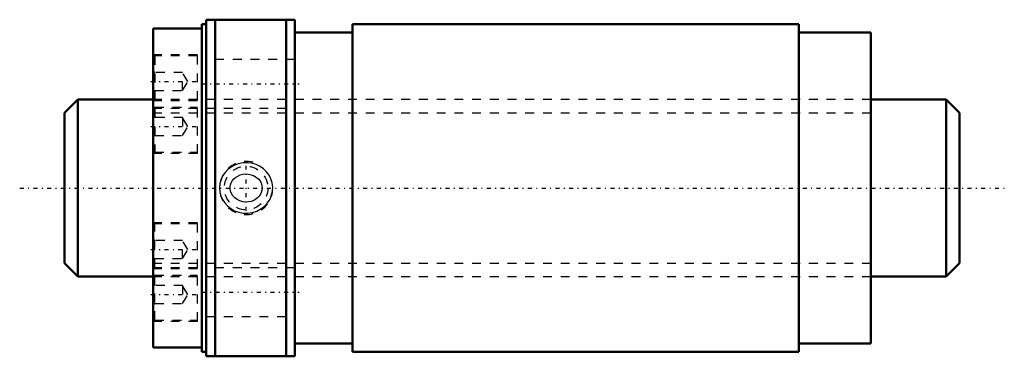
# Model space of a CAD drawing. Header units: millimetres. Extents: x -15 to 96, y -19 to 19.
import ezdxf

# ---------------------------------------------------------------- set-up
doc = ezdxf.new("R2010")
doc.units = ezdxf.units.MM
doc.linetypes.add('Center', pattern=[1.5, 0.45, -0.5, 0.05, -0.5])
doc.linetypes.add('Dashed', pattern=[2, 1, -1])
for name, color, linetype, lineweight in [('2d ConnectionPoints', 7, 'Continuous', 50), ('AM_0', 7, 'Continuous', 50), ('AM_5', 3, 'Continuous', 25), ('AM_7', 7, 'Center', 25), ('AM_9', 6, 'Dashed', 25)]:
    doc.layers.add(name, color=color, linetype=linetype, lineweight=lineweight)

# ---------------------------------------------------------------- blocks, each defined once
blk = doc.blocks.new('1_RR0130WGF2040_3Nut_0_in_WGF2040_3G1_101LC3_0_13_0_0_4')
at = {"layer": 'AM_0'}
for p, q in [((6, 19), (6, -19)), ((6, 19), (16, 19)), ((7, 19), (7, -19)), ((15, 19), (15, -19)), ((16, 19), (16, -19)), ((0, 18), (0, -18)), ((5.5, 18), (0, 18)), ((5.5, 18.5), (5.5, -18.5)), ((6, 18.5), (5.5, 18.5)), ((22.5, 18.5), (22.5, -18.5)), ((72.88, 18.5), (22.5, 18.5)), ((72.88, 18.5), (72.88, -18.5)), ((22.5, 17.57), (16, 17.57)), ((81, 17.57), (72.88, 17.57)), ((81, 17.57), (81, -17.57)), ((16, -17.57), (22.5, -17.57)), ((72.88, -17.57), (81, -17.57)), ((0, -18), (5.5, -18)), ((5.5, -18.5), (6, -18.5)), ((22.5, -18.5), (72.88, -18.5)), ((16, -19), (6, -19))]:
    blk.add_line(p, q, dxfattribs=at)
at = {"layer": 'AM_5', "linetype": 'Dashed'}
blk.add_arc((10.5, 0), 3, 75, 15, dxfattribs=at)
at = {"layer": 'AM_7'}
for p, q in [((-0.25, 12.02), (5.25, 12.02)), ((5.5, 11.75), (16.5, 11.75)), ((-0.25, 6.94), (5.25, 6.94)), ((10.5, -2.58), (10.5, 2.58)), ((-0.25, -6.94), (5.25, -6.94)), ((-0.25, -12.02), (5.25, -12.02)), ((5.5, -11.75), (16.5, -11.75))]:
    blk.add_line(p, q, dxfattribs=at)
at = {"layer": 'AM_9'}
for p, q in [((5, 15.02), (0, 15.02)), ((5, 14.92), (0.2, 14.92)), ((0.2, 14.92), (0.2, 4.04)), ((5, 3.94), (5, 15.02)), ((16, 14.5), (6, 14.5)), ((0.2, 13.02), (0, 13.22)), ((3.33, 13.02), (0.2, 13.02)), ((3.33, 11.02), (3.33, 13.02)), ((3.91, 12.02), (3.33, 13.02)), ((3.33, 11.02), (3.91, 12.02)), ((0, 10.82), (0.2, 11.02)), ((81, 10), (0, 10)), ((0.2, 11.02), (3.33, 11.02)), ((5, 9.94), (0, 9.94)), ((0, 9.02), (5, 9.02)), ((5, 9.84), (0.2, 9.84)), ((0.2, 9.12), (5, 9.12)), ((6, 9), (16, 9)), ((0.2, 7.94), (0, 8.14)), ((3.33, 7.94), (0.2, 7.94)), ((3.91, 6.94), (3.33, 7.94)), ((3.33, 7.94), (3.33, 5.94)), ((3.33, 5.94), (3.91, 6.94)), ((0, 5.74), (0.2, 5.94)), ((0.2, 5.94), (3.33, 5.94)), ((0, 3.94), (5, 3.94)), ((0.2, 4.04), (5, 4.04)), ((5, -3.94), (0, -3.94)), ((5, -4.04), (0.2, -4.04)), ((0.2, -14.92), (0.2, -4.04)), ((5, -15.02), (5, -3.94)), ((0.2, -5.94), (0, -5.74)), ((3.33, -5.94), (0.2, -5.94)), ((3.33, -7.94), (3.33, -5.94)), ((3.91, -6.94), (3.33, -5.94)), ((3.33, -7.94), (3.91, -6.94)), ((0, -8.14), (0.2, -7.94)), ((0.2, -7.94), (3.33, -7.94)), ((5, -9.02), (0, -9.02)), ((0, -9.94), (5, -9.94)), ((5, -9.12), (0.2, -9.12)), ((0.2, -9.84), (5, -9.84)), ((16, -9), (6, -9)), ((0, -10), (81, -10)), ((0.2, -11.02), (0, -10.82)), ((3.33, -11.02), (0.2, -11.02)), ((3.91, -12.02), (3.33, -11.02)), ((3.33, -11.02), (3.33, -13.02)), ((3.33, -13.02), (3.91, -12.02)), ((0, -13.22), (0.2, -13.02)), ((0.2, -13.02), (3.33, -13.02)), ((0, -15.02), (5, -15.02)), ((0.2, -14.92), (5, -14.92)), ((6, -14.5), (16, -14.5))]:
    blk.add_line(p, q, dxfattribs=at)
for points in [[(8.43, 2.07), (8.13, 1.75), (7.88, 1.4), (7.67, 0.96), (7.54, 0.49), (7.5, 0.02), (7.54, -0.44), (7.65, -0.89), (7.83, -1.3), (8.08, -1.69), (8.39, -2.03), (8.77, -2.33), (9.19, -2.57), (9.67, -2.74), (10.17, -2.84), (10.69, -2.85), (11.21, -2.78), (11.71, -2.61), (12.17, -2.37), (12.58, -2.05), (12.93, -1.67), (13.2, -1.25), (13.38, -0.79), (13.48, -0.32), (13.5, 0.15), (13.43, 0.6), (13.29, 1.04), (13.09, 1.45), (12.81, 1.82), (12.47, 2.15), (12.09, 2.42), (11.64, 2.64), (11.16, 2.79), (10.64, 2.85), (10.13, 2.83), (9.61, 2.73), (9.12, 2.54), (8.76, 2.32), (8.43, 2.07)], [(8.98, 0.86), (9.13, 1.04), (9.31, 1.19), (9.55, 1.35), (9.81, 1.47), (10.11, 1.55), (10.42, 1.59), (10.76, 1.57), (11.08, 1.5), (11.4, 1.38), (11.68, 1.2), (11.92, 0.98), (12.11, 0.73), (12.23, 0.47), (12.29, 0.2), (12.31, -0.04), (12.28, -0.29), (12.21, -0.51), (12.11, -0.71), (11.98, -0.91), (11.81, -1.09), (11.6, -1.26), (11.36, -1.4), (11.07, -1.51), (10.77, -1.57), (10.44, -1.59), (10.12, -1.55), (9.79, -1.46), (9.49, -1.31), (9.22, -1.12), (9, -0.88), (8.84, -0.63), (8.74, -0.36), (8.7, -0.11), (8.7, 0.14), (8.74, 0.37), (8.82, 0.59), (8.98, 0.86)]]:
    blk.add_lwpolyline(points, dxfattribs=at)
blk.add_circle((10.5, 0), 2.46, dxfattribs=at)
for centre, start, end in [((0.2, 14.72), 90, 180), ((0.2, 9.64), 90, 180), ((0.2, 9.32), 180, 270), ((0.2, 4.24), 180, 270), ((0.2, -4.24), 90, 180), ((0.2, -9.32), 90, 180), ((0.2, -9.64), 180, 270), ((0.2, -14.72), 180, 270)]:
    blk.add_arc(centre, 0.2, start, end, dxfattribs=at)
blk = doc.blocks.new('2_0130WGF2040_30Shaft_0_in_WGF2040_3G1_101LC3_0_13_0_0_4')
at = {"layer": 'AM_0'}
for p, q in [((-8.5, 10), (-10, 8.5)), ((-8.5, 10), (-8.5, -10)), ((0, 10), (-8.5, 10)), ((89.5, 10), (81, 10)), ((91, 8.5), (89.5, 10)), ((89.5, 10), (89.5, -10)), ((-10, 8.5), (-10, -8.5)), ((91, 8.5), (91, -8.5)), ((-10, -8.5), (-8.5, -10)), ((89.5, -10), (91, -8.5)), ((-8.5, -10), (0, -10)), ((81, -10), (89.5, -10))]:
    blk.add_line(p, q, dxfattribs=at)
at = {"layer": 'AM_5', "linetype": 'Dashed'}
for p, q in [((0, 8.4665), (81, 8.4665)), ((0, -8.4665), (81, -8.4665))]:
    blk.add_line(p, q, dxfattribs=at)
at = {"layer": 'AM_7'}
blk.add_line((-15.05, 0), (96.05, 0), dxfattribs=at)
at = {"layer": 'AM_9'}
for p, q in [((81, 10), (0, 10)), ((0, -10), (81, -10))]:
    blk.add_line(p, q, dxfattribs=at)

msp = doc.modelspace()

# ---------------------------------------------------------------- linework, layer by layer
at = {"layer": '2d ConnectionPoints'}
msp.add_point((0, 0), dxfattribs=at)

# ---------------------------------------------------------------- block references
for name in ['1_RR0130WGF2040_3Nut_0_in_WGF2040_3G1_101LC3_0_13_0_0_4', '2_0130WGF2040_30Shaft_0_in_WGF2040_3G1_101LC3_0_13_0_0_4']:
    msp.add_blockref(name, (0, 0))

doc.saveas('drawing.dxf')
